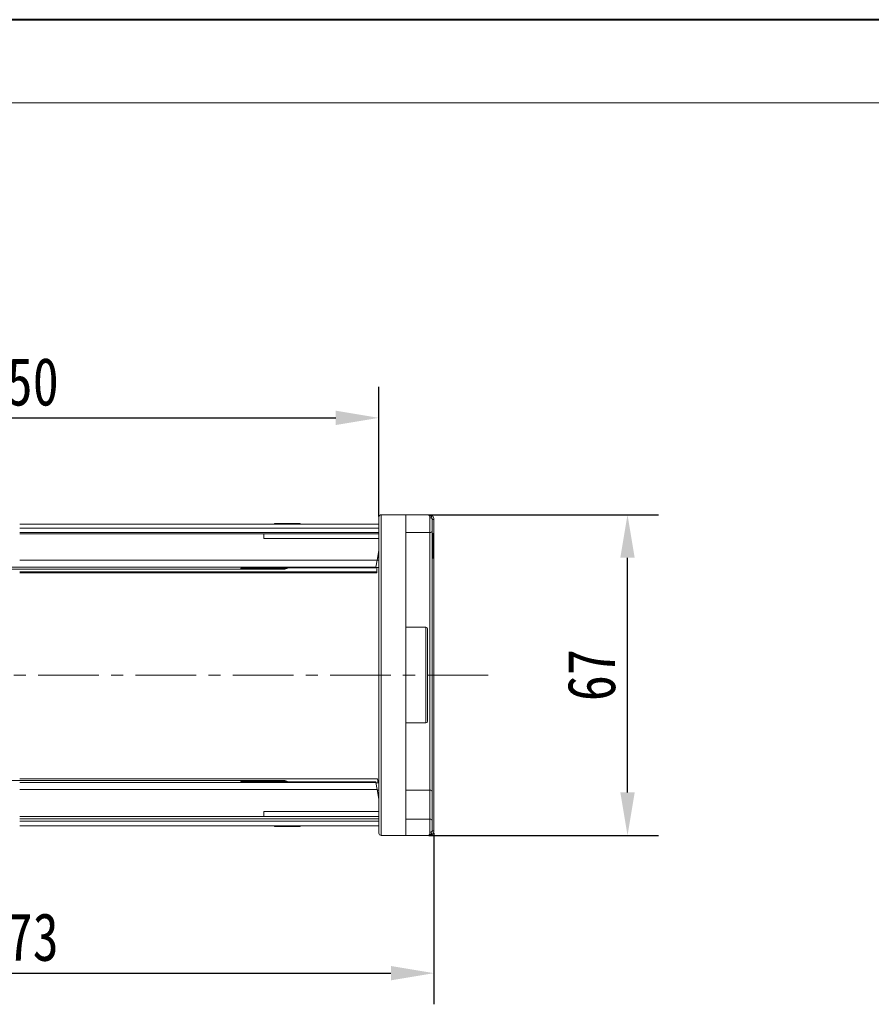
# Model space of a CAD drawing. Header units: millimetres. Extents: x 2552 to 4022, y 535 to 1568.
# Tile 15 of 47: x 3186 to 3364, y 1362 to 1568. Entities that reach past the tile are written whole.
import ezdxf

# ---------------------------------------------------------------- set-up
doc = ezdxf.new("R2010")
doc.units = ezdxf.units.MM
doc.linetypes.add('CENTERX2', pattern=[20.32, 12.7, -2.54, 2.54, -2.54])
doc.styles.get("Standard").update_dxf_attribs({"font": '仿宋_GB2312.ttf', "width": 0.8})
doc.dimstyles.new('副本 ISO-45.1', dxfattribs={"dimtxt": 10, "dimasz": 9, "dimexe": 6.5, "dimexo": 0.625, "dimgap": 2.5, "dimtad": 1, "dimdsep": 46, "dimtxsty": 'Standard', "dimcen": 2.5, "dimadec": 0, "dimazin": 0, "dimtfac": 1, "dimtmove": 0, "dimatfit": 3, "dimfxl": 0, "dimarcsym": 0})

# ---------------------------------------------------------------- blocks, each defined once
blk = doc.blocks.new('*D2229')
at = {"color": 0, "lineweight": -2}
for p, q in [((3110.95, 1463.99), (3110.95, 1491.07)), ((3260.95, 1463.99), (3260.95, 1491.07)), ((3119.95, 1484.57), (3251.95, 1484.57))]:
    blk.add_line(p, q, dxfattribs=at)
at = {"color": 0, "lineweight": 9}
for points in [[(3119.95, 1486.07), (3119.95, 1483.07), (3110.95, 1484.57)], [(3251.95, 1486.07), (3251.95, 1483.07), (3260.95, 1484.57)]]:
    blk.add_solid(points, dxfattribs=at)
at = {"layer": 'Defpoints', "color": 0, "lineweight": 9}
for p in [(3260.95, 1484.57), (3110.95, 1463.37), (3260.95, 1463.37)]:
    blk.add_point(p, dxfattribs=at)
at = {"color": 0, "lineweight": 9, "insert": (3185.95, 1492.07), "char_height": 10, "attachment_point": 5}
blk.add_mtext('150', dxfattribs=at)
blk = doc.blocks.new('*D2230')
at = {"color": 0, "lineweight": -2}
for p, q in [((3099.45, 1397.92), (3099.45, 1362.1)), ((3272.45, 1397.92), (3272.45, 1362.1)), ((3108.45, 1368.6), (3263.45, 1368.6))]:
    blk.add_line(p, q, dxfattribs=at)
at = {"color": 0, "lineweight": 9}
for points in [[(3108.45, 1370.1), (3108.45, 1367.1), (3099.45, 1368.6)], [(3263.45, 1370.1), (3263.45, 1367.1), (3272.45, 1368.6)]]:
    blk.add_solid(points, dxfattribs=at)
at = {"layer": 'Defpoints', "color": 0, "lineweight": 9}
for p in [(3099.45, 1398.55), (3272.45, 1398.55), (3272.45, 1368.6)]:
    blk.add_point(p, dxfattribs=at)
at = {"color": 0, "lineweight": 9, "insert": (3185.95, 1376.1), "char_height": 10, "attachment_point": 5}
blk.add_mtext('173', dxfattribs=at)
blk = doc.blocks.new('*D2231')
at = {"color": 0, "lineweight": -2}
for p, q in [((3271.37, 1464.35), (3319.36, 1464.35)), ((3312.86, 1406.35), (3312.86, 1455.35)), ((3271.37, 1397.35), (3319.36, 1397.35))]:
    blk.add_line(p, q, dxfattribs=at)
at = {"color": 0, "lineweight": 9}
for points in [[(3311.36, 1455.35), (3314.36, 1455.35), (3312.86, 1464.35)], [(3311.36, 1406.35), (3314.36, 1406.35), (3312.86, 1397.35)]]:
    blk.add_solid(points, dxfattribs=at)
at = {"layer": 'Defpoints', "color": 0, "lineweight": 9}
for p in [(3270.75, 1464.35), (3312.86, 1464.35), (3270.75, 1397.35)]:
    blk.add_point(p, dxfattribs=at)
at = {"color": 0, "lineweight": 9, "insert": (3305.36, 1430.85), "char_height": 10, "attachment_point": 5, "rotation": 90}
blk.add_mtext('67', dxfattribs=at)

msp = doc.modelspace()

# ---------------------------------------------------------------- linework, layer by layer
at = {"color": 7, "lineweight": 40}
msp.add_line((4012.84, 1567.722), (2552.012, 1567.722), dxfattribs=at)
at = {"color": 7, "lineweight": 13}
msp.add_line((3995.449, 1550.331), (2638.966, 1550.331), dxfattribs=at)
at = {"color": 7, "linetype": 'Continuous', "lineweight": 15}
for p, q in [((3261.451, 1397.353), (3261.451, 1464.353)), ((3266.601, 1464.353), (3261.451, 1464.353)), ((3266.601, 1397.353), (3266.601, 1464.353)), ((3271.101, 1464.353), (3266.601, 1464.353)), ((3260.951, 1462.353), (3185.951, 1462.353)), ((3239.137, 1462.503), (3239.137, 1462.353)), ((3239.154, 1462.503), (3239.137, 1462.503)), ((3239.154, 1462.353), (3239.154, 1462.503)), ((3239.154, 1462.503), (3240.395, 1462.503)), ((3240.395, 1462.353), (3240.395, 1462.503)), ((3240.395, 1462.503), (3240.984, 1462.503)), ((3240.984, 1462.503), (3240.984, 1462.353)), ((3241.106, 1462.503), (3240.984, 1462.503)), ((3241.106, 1462.353), (3241.106, 1462.503)), ((3241.106, 1462.503), (3241.769, 1462.503)), ((3241.769, 1462.353), (3241.769, 1462.503)), ((3241.769, 1462.503), (3243.62, 1462.503)), ((3243.62, 1462.353), (3243.62, 1462.503)), ((3243.62, 1462.503), (3244.27, 1462.503)), ((3244.27, 1462.503), (3244.27, 1462.353)), ((3244.428, 1462.503), (3244.27, 1462.503)), ((3244.428, 1462.353), (3244.428, 1462.503)), ((3244.428, 1462.503), (3244.477, 1462.503)), ((3244.477, 1462.353), (3244.477, 1462.503)), ((3271.601, 1460.603), (3271.601, 1463.687)), ((3272.101, 1463.353), (3272.451, 1463.354)), ((3272.101, 1463.351), (3272.451, 1463.351)), ((3272.451, 1463.354), (3272.451, 1463.351)), ((3272.451, 1463.351), (3272.451, 1398.355)), ((3185.951, 1461.553), (3260.951, 1461.553)), ((3260.951, 1460.653), (3185.951, 1460.653)), ((3260.951, 1460.353), (3185.951, 1460.353)), ((3236.951, 1459.353), (3236.951, 1460.353)), ((3266.601, 1460.603), (3271.601, 1460.603)), ((3271.601, 1460.603), (3271.601, 1406.812)), ((3272.101, 1460.417), (3272.301, 1460.417)), ((3272.101, 1460.353), (3272.301, 1460.353)), ((3272.301, 1460.353), (3272.301, 1457.117)), ((3236.951, 1459.353), (3260.951, 1459.353)), ((3260.951, 1456.853), (3260.599, 1454.853)), ((3260.951, 1456.353), (3260.863, 1456.353)), ((3272.301, 1457.117), (3272.101, 1457.117)), ((3272.101, 1457.02), (3272.301, 1457.02)), ((3272.301, 1456.956), (3272.101, 1456.956)), ((3260.599, 1454.853), (3185.951, 1454.853)), ((3260.335, 1453.36), (3260.599, 1454.853)), ((3260.951, 1454.853), (3260.599, 1454.853)), ((3260.951, 1455.353), (3260.687, 1455.353)), ((3272.101, 1455.289), (3272.301, 1455.289)), ((3111.567, 1453.36), (3185.951, 1453.36)), ((3130.751, 1452.953), (3185.951, 1452.953)), ((3185.951, 1453.36), (3260.335, 1453.36)), ((3185.951, 1452.953), (3241.151, 1452.953)), ((3260.501, 1452.422), (3185.951, 1452.422)), ((3185.951, 1452.236), (3260.501, 1452.236)), ((3232.151, 1453.134), (3232.151, 1453.147)), ((3233.751, 1453.262), (3241.719, 1453.262)), ((3233.751, 1453.262), (3233.751, 1453.259)), ((3233.751, 1453.259), (3241.719, 1453.259)), ((3233.751, 1453.258), (3233.751, 1453.049)), ((3241.151, 1453.049), (3233.751, 1453.049)), ((3241.151, 1453.049), (3241.151, 1453.259)), ((3241.151, 1452.953), (3241.151, 1453.049)), ((3241.719, 1453.262), (3241.873, 1453.271)), ((3241.719, 1453.262), (3241.795, 1453.269)), ((3241.719, 1453.259), (3241.719, 1453.262)), ((3241.935, 1453.219), (3241.866, 1453.213)), ((3241.873, 1453.271), (3241.951, 1453.31)), ((3241.873, 1453.271), (3242.03, 1453.284)), ((3241.914, 1453.273), (3241.873, 1453.271)), ((3241.907, 1453.216), (3241.962, 1453.221)), ((3241.954, 1453.275), (3241.914, 1453.273)), ((3241.951, 1453.31), (3242.156, 1453.311)), ((3241.951, 1453.31), (3260.327, 1453.31)), ((3242.03, 1453.284), (3241.951, 1453.31)), ((3241.995, 1453.24), (3242.038, 1453.229)), ((3242, 1453.278), (3242.021, 1453.283)), ((3242.012, 1453.224), (3242.073, 1453.239)), ((3242.061, 1453.295), (3242.03, 1453.284)), ((3242.097, 1453.254), (3242.137, 1453.294)), ((3242.476, 1453.259), (3242.138, 1453.254)), ((3242.138, 1453.249), (3260.316, 1453.249)), ((3242.156, 1453.306), (3260.326, 1453.306)), ((3242.75, 1453.306), (3242.476, 1453.259)), ((3260.316, 1453.249), (3260.327, 1453.31)), ((3260.326, 1453.306), (3260.327, 1453.31)), ((3260.327, 1453.31), (3260.335, 1453.36)), ((3260.334, 1453.353), (3260.951, 1453.353)), ((3260.501, 1452.422), (3260.501, 1453.353)), ((3260.501, 1452.236), (3260.501, 1452.422)), ((3270.751, 1440.853), (3266.601, 1440.853)), ((3270.751, 1420.853), (3270.751, 1440.853)), ((3266.601, 1420.853), (3270.751, 1420.853)), ((3185.951, 1408.853), (3130.751, 1408.853)), ((3260.595, 1409.153), (3185.951, 1409.153)), ((3241.151, 1408.853), (3185.951, 1408.853)), ((3232.151, 1408.66), (3232.151, 1408.673)), ((3233.751, 1408.758), (3241.151, 1408.758)), ((3233.751, 1408.758), (3233.751, 1408.555)), ((3241.695, 1408.548), (3233.751, 1408.548)), ((3233.751, 1408.545), (3233.751, 1408.548)), ((3241.695, 1408.545), (3233.751, 1408.545)), ((3241.151, 1408.758), (3241.151, 1408.853)), ((3241.151, 1408.548), (3241.151, 1408.758)), ((3241.695, 1408.545), (3241.695, 1408.548)), ((3241.862, 1408.534), (3241.695, 1408.545)), ((3241.779, 1408.539), (3241.695, 1408.545)), ((3241.976, 1408.579), (3241.854, 1408.592)), ((3241.854, 1408.592), (3241.977, 1408.579)), ((3241.951, 1408.489), (3241.862, 1408.534)), ((3242.043, 1408.516), (3241.862, 1408.534)), ((3241.862, 1408.534), (3241.967, 1408.525)), ((3241.951, 1408.489), (3242.043, 1408.516)), ((3242.087, 1408.512), (3241.976, 1408.579)), ((3242.034, 1408.517), (3242.016, 1408.522)), ((3242.043, 1408.516), (3242.016, 1408.521)), ((3242.061, 1408.566), (3242.027, 1408.576)), ((3242.164, 1408.493), (3242.112, 1408.544)), ((3260.299, 1408.551), (3242.14, 1408.551)), ((3242.14, 1408.544), (3242.552, 1408.536)), ((3242.552, 1408.536), (3242.788, 1408.492)), ((3260.31, 1408.489), (3260.299, 1408.551)), ((3260.318, 1408.447), (3185.951, 1408.447)), ((3185.951, 1406.953), (3260.581, 1406.953)), ((3260.31, 1408.489), (3241.951, 1408.489)), ((3242.157, 1408.486), (3241.951, 1408.489)), ((3260.31, 1408.492), (3242.157, 1408.492)), ((3260.31, 1408.489), (3260.31, 1408.492)), ((3260.318, 1408.447), (3260.31, 1408.489)), ((3260.581, 1406.953), (3260.318, 1408.447)), ((3260.951, 1408.353), (3260.334, 1408.353)), ((3260.951, 1404.853), (3260.581, 1406.953)), ((3260.599, 1406.853), (3260.951, 1406.853)), ((3271.601, 1406.812), (3266.601, 1406.812)), ((3271.601, 1406.812), (3271.601, 1400.768)), ((3272.101, 1406.458), (3272.101, 1400.414)), ((3260.687, 1406.353), (3260.951, 1406.353)), ((3260.863, 1405.353), (3260.951, 1405.353)), ((3260.951, 1402.353), (3236.951, 1402.353)), ((3236.951, 1402.353), (3236.951, 1401.353)), ((3185.951, 1401.353), (3260.951, 1401.353)), ((3260.951, 1400.853), (3185.951, 1400.853)), ((3260.951, 1400.353), (3185.951, 1400.353)), ((3271.601, 1400.768), (3266.601, 1400.768)), ((3271.601, 1398.02), (3271.601, 1400.768)), ((3185.951, 1399.353), (3260.951, 1399.353)), ((3239.137, 1399.353), (3239.137, 1399.203)), ((3239.137, 1399.203), (3239.154, 1399.203)), ((3239.154, 1399.203), (3239.154, 1399.353)), ((3240.395, 1399.203), (3239.154, 1399.203)), ((3240.395, 1399.353), (3240.395, 1399.203)), ((3240.984, 1399.203), (3240.395, 1399.203)), ((3240.984, 1399.353), (3240.984, 1399.203)), ((3240.984, 1399.203), (3241.106, 1399.203)), ((3241.106, 1399.203), (3241.106, 1399.353)), ((3241.769, 1399.203), (3241.106, 1399.203)), ((3241.769, 1399.353), (3241.769, 1399.203)), ((3243.62, 1399.203), (3241.769, 1399.203)), ((3243.62, 1399.353), (3243.62, 1399.203)), ((3244.27, 1399.203), (3243.62, 1399.203)), ((3244.27, 1399.353), (3244.27, 1399.203)), ((3244.27, 1399.203), (3244.428, 1399.203)), ((3244.428, 1399.203), (3244.428, 1399.353)), ((3244.477, 1399.203), (3244.428, 1399.203)), ((3244.477, 1399.353), (3244.477, 1399.203)), ((3272.451, 1398.355), (3272.101, 1398.355)), ((3272.451, 1398.352), (3272.101, 1398.353)), ((3272.451, 1398.355), (3272.451, 1398.352)), ((3261.451, 1397.353), (3266.601, 1397.353)), ((3266.601, 1397.353), (3271.101, 1397.353))]:
    msp.add_line(p, q, dxfattribs=at)
at = {"color": 1, "linetype": 'CENTERX2', "lineweight": 13}
msp.add_line((3088.181, 1430.853), (3283.929, 1430.853), dxfattribs=at)
at = {"color": 7, "linetype": 'Continuous', "lineweight": 15, "flags": 128}
for points in [[(3232.151, 1453.147), (3232.307, 1453.162), (3232.447, 1453.203)], [(3232.151, 1408.66), (3232.307, 1408.645), (3232.447, 1408.604)]]:
    msp.add_lwpolyline(points, dxfattribs=at)
at = {"color": 7, "linetype": 'Continuous', "lineweight": 15}
for centre, radius, start, end in [((3261.451, 1463.853), 0.5, 90, 180), ((3271.422, 1464.197), 0.158, 13.23924, 79.39507), ((3271.671, 1463.249), 0.443, 13.60053, 99.01929), ((3271.631, 1461.074), 0.472, 266.44057, 355.93128), ((3232.151, 1453.935), 0.801, 269.99756, 294.57514), ((3241.151, 1453.753), 0.8, 270, 322.06818), ((3241.151, 1453.849), 0.8, 269.99554, 312.48525), ((3242.318, 1452.093), 1.225, 95.04384, 103.59162), ((3242.337, 1452.045), 1.221, 97.13884, 104.19823), ((3242.339, 1452.023), 1.243, 83.66436, 97.09938), ((3270.751, 1440.503), 0.35, 0, 90), ((3270.751, 1421.203), 0.35, 270, 0), ((3232.151, 1407.872), 0.801, 65.42539, 90.00244), ((3241.151, 1408.053), 0.8, 37.79327, 90), ((3241.151, 1407.957), 0.8, 47.51475, 90.00446), ((3241.695, 1407.748), 0.8, 86.21802, 90), ((3242.363, 1409.697), 1.223, 254.8302, 261.49924), ((3242.381, 1409.743), 1.219, 254.21458, 261.56952), ((3242.385, 1409.777), 1.253, 261.6432, 277.68141), ((3271.664, 1406.37), 0.446, 11.42175, 98.04947), ((3271.664, 1400.326), 0.446, 11.42175, 98.04947), ((3271.671, 1398.458), 0.443, 260.98068, 346.39946), ((3261.451, 1397.853), 0.5, 180, 270), ((3271.422, 1397.509), 0.158, 280.60493, 346.76076)]:
    msp.add_arc(centre, radius, start, end, dxfattribs=at)
msp.add_ellipse((3260.595, 1405.553), major_axis=(0, 3.6), ratio=0.0937783, start_param=5.6035742, end_param=6.2831853, dxfattribs=at)
for points, knots in [([(3271.601, 1463.687), (3271.591, 1463.78), (3271.57, 1463.987), (3271.398, 1464.275), (3271.218, 1464.323), (3271.101, 1464.353)], [0, 0, 0, 0, 0.2270634, 0.5015869, 1, 1, 1, 1]), ([(3271.101, 1464.353), (3271.224, 1464.34), (3271.469, 1464.314), (3271.799, 1464.103), (3272.049, 1463.777), (3272.084, 1463.489), (3272.101, 1463.353)], [0, 0, 0, 0, 0.2511309, 0.5018046, 0.7656407, 1, 1, 1, 1]), ([(3271.451, 1464.353), (3271.508, 1464.35), (3271.631, 1464.343), (3271.817, 1464.29), (3271.999, 1464.197), (3272.182, 1464.05), (3272.328, 1463.855), (3272.431, 1463.61), (3272.444, 1463.445), (3272.451, 1463.354)], [0, 0, 0, 0, 0.1117977, 0.2443303, 0.368648, 0.5004012, 0.6872226, 0.8279677, 1, 1, 1, 1]), ([(3260.951, 1463.853), (3260.951, 1463.827), (3260.951, 1463.774), (3260.951, 1463.336), (3260.951, 1462.62), (3260.951, 1461.57), (3260.951, 1460.205), (3260.951, 1458.509), (3260.951, 1456.514), (3260.951, 1454.229), (3260.951, 1451.698), (3260.951, 1449.261), (3260.951, 1447.024), (3260.951, 1445.049), (3260.951, 1442.712), (3260.951, 1439.987), (3260.951, 1436.927), (3260.951, 1433.873), (3260.951, 1431.86), (3260.951, 1430.853)], [0, 0, 0, 0, 0.0582439, 0.1164929, 0.1782314, 0.2399799, 0.3042918, 0.3686138, 0.4342941, 0.4999848, 0.565665, 0.6313557, 0.6742719, 0.7170948, 0.76002, 0.8217585, 0.883507, 0.9417509, 1, 1, 1, 1]), ([(3272.101, 1461.041), (3272.101, 1461.113), (3272.101, 1461.26), (3272.101, 1461.583), (3272.101, 1461.956), (3272.101, 1462.223), (3272.101, 1462.353)], [0, 0, 0, 0, 0.2455128, 0.5, 0.7544872, 1, 1, 1, 1]), ([(3272.101, 1461.041), (3272.101, 1460.6), (3272.101, 1459.72), (3272.101, 1458.186), (3272.101, 1456.205), (3272.101, 1453.657), (3272.101, 1450.812), (3272.101, 1448.145), (3272.101, 1445.757), (3272.101, 1442.903), (3272.101, 1439.546), (3272.101, 1436.107), (3272.101, 1433.06), (3272.101, 1430.435), (3272.101, 1427.345), (3272.101, 1423.804), (3272.101, 1420.323), (3272.101, 1417.372), (3272.101, 1414.93), (3272.101, 1412.233), (3272.101, 1409.333), (3272.101, 1407.416), (3272.101, 1406.458)], [0, 0, 0, 0, 0.0411465, 0.0821753, 0.1233254, 0.1864437, 0.2499984, 0.2923727, 0.3346213, 0.3767118, 0.4383518, 0.5, 0.5411446, 0.5821734, 0.6233254, 0.6864437, 0.7499984, 0.7923727, 0.8346213, 0.8767118, 0.9383539, 1, 1, 1, 1]), ([(3272.301, 1460.386), (3272.301, 1460.391), (3272.301, 1460.404), (3272.301, 1460.415), (3272.301, 1460.417), (3272.301, 1460.417)], [0, 0, 0, 0, 0.2339239, 0.616331, 1, 1, 1, 1]), ([(3272.301, 1455.289), (3272.301, 1455.295), (3272.301, 1455.308), (3272.301, 1455.469), (3272.301, 1455.795), (3272.301, 1456.302), (3272.301, 1456.699), (3272.301, 1456.956)], [0, 0, 0, 0, 0.1552919, 0.3531453, 0.543243, 0.704067, 1, 1, 1, 1]), ([(3232.151, 1453.147), (3232.175, 1453.16), (3232.223, 1453.188), (3232.59, 1453.227), (3233.118, 1453.256), (3233.54, 1453.26), (3233.751, 1453.262)], [0, 0, 0, 0, 0.2500441, 0.4998551, 0.7494994, 1, 1, 1, 1]), ([(3233.751, 1453.049), (3233.541, 1453.05), (3233.119, 1453.052), (3232.591, 1453.07), (3232.223, 1453.097), (3232.175, 1453.122), (3232.151, 1453.134)], [0, 0, 0, 0, 0.2499519, 0.4997037, 0.7493939, 1, 1, 1, 1]), ([(3241.932, 1453.271), (3241.893, 1453.245), (3241.845, 1453.213), (3241.793, 1453.211), (3241.783, 1453.21)], [0, 0, 0, 0, 0.8096669, 1, 1, 1, 1]), ([(3241.785, 1453.207), (3241.808, 1453.208), (3241.857, 1453.21), (3241.909, 1453.213), (3241.937, 1453.215)], [0, 0, 0, 0, 0.4557566, 1, 1, 1, 1]), ([(3241.797, 1453.264), (3241.818, 1453.265), (3241.866, 1453.268), (3241.915, 1453.27), (3241.942, 1453.272)], [0, 0, 0, 0, 0.4557456, 1, 1, 1, 1]), ([(3241.954, 1453.275), (3241.969, 1453.276), (3241.994, 1453.276), (3242.019, 1453.281), (3242.03, 1453.284)], [0, 0, 0, 0, 0.5601405, 1, 1, 1, 1]), ([(3241.962, 1453.221), (3242.014, 1453.238), (3242.073, 1453.258), (3242.116, 1453.324), (3242.122, 1453.332)], [0, 0, 0, 0, 0.8675236, 1, 1, 1, 1]), ([(3242.038, 1453.229), (3242.024, 1453.226), (3241.999, 1453.221), (3241.974, 1453.221), (3241.962, 1453.221)], [0, 0, 0, 0, 0.5598925, 1, 1, 1, 1]), ([(3242.038, 1453.229), (3242.059, 1453.232), (3242.08, 1453.236), (3242.097, 1453.253), (3242.097, 1453.254)], [0, 0, 0, 0, 0.9873557, 1, 1, 1, 1]), ([(3242.077, 1453.248), (3242.106, 1453.252), (3242.147, 1453.258), (3242.181, 1453.258), (3242.184, 1453.257), (3242.186, 1453.257)], [0, 0, 0, 0, 0.5423739, 0.783876, 1, 1, 1, 1]), ([(3271.101, 1430.853), (3271.101, 1431.442), (3271.101, 1432.654), (3271.101, 1434.14), (3271.101, 1435.3), (3271.101, 1436.435), (3271.101, 1437.725), (3271.101, 1438.98), (3271.101, 1439.871), (3271.101, 1440.408), (3271.101, 1440.472), (3271.101, 1440.503)], [0, 0, 0, 0, 0.1164968, 0.2399717, 0.3043758, 0.3687451, 0.5000826, 0.6314201, 0.7600283, 0.8835032, 1, 1, 1, 1]), ([(3260.951, 1430.853), (3260.951, 1429.847), (3260.951, 1427.834), (3260.951, 1424.781), (3260.951, 1421.72), (3260.951, 1418.645), (3260.951, 1415.647), (3260.951, 1412.745), (3260.951, 1410.009), (3260.951, 1407.478), (3260.951, 1405.193), (3260.951, 1403.416), (3260.951, 1402.058), (3260.951, 1401.035), (3260.951, 1400.018), (3260.951, 1399.087), (3260.951, 1398.371), (3260.951, 1397.933), (3260.951, 1397.88), (3260.951, 1397.853)], [0, 0, 0, 0, 0.0582439, 0.1164929, 0.1782314, 0.2399799, 0.3042918, 0.3686138, 0.4342941, 0.4999848, 0.565665, 0.6313557, 0.6742719, 0.7170948, 0.76002, 0.8217585, 0.883507, 0.9417509, 1, 1, 1, 1]), ([(3271.101, 1421.203), (3271.101, 1421.235), (3271.101, 1421.299), (3271.101, 1421.744), (3271.101, 1422.27), (3271.101, 1422.933), (3271.101, 1423.981), (3271.101, 1425.524), (3271.101, 1427.254), (3271.101, 1429.052), (3271.101, 1430.265), (3271.101, 1430.853)], [0, 0, 0, 0, 0.1164968, 0.2399717, 0.3043758, 0.3687451, 0.5000826, 0.6314201, 0.7600283, 0.8835032, 1, 1, 1, 1]), ([(3232.151, 1408.673), (3232.175, 1408.685), (3232.223, 1408.71), (3232.59, 1408.737), (3233.119, 1408.754), (3233.54, 1408.757), (3233.751, 1408.758)], [0, 0, 0, 0, 0.2500418, 0.4998445, 0.7494904, 1, 1, 1, 1]), ([(3233.751, 1408.545), (3233.541, 1408.547), (3233.119, 1408.551), (3232.591, 1408.58), (3232.223, 1408.619), (3232.175, 1408.647), (3232.151, 1408.66)], [0, 0, 0, 0, 0.2499455, 0.4996984, 0.7493933, 1, 1, 1, 1]), ([(3241.768, 1408.596), (3241.778, 1408.595), (3241.833, 1408.593), (3241.883, 1408.56), (3241.924, 1408.533)], [0, 0, 0, 0, 0.1960452, 1, 1, 1, 1]), ([(3241.93, 1408.59), (3241.906, 1408.592), (3241.851, 1408.595), (3241.798, 1408.598), (3241.769, 1408.6)], [0, 0, 0, 0, 0.44920179, 1, 1, 1, 1]), ([(3241.937, 1408.533), (3241.913, 1408.534), (3241.859, 1408.537), (3241.808, 1408.54), (3241.78, 1408.542)], [0, 0, 0, 0, 0.44917073, 1, 1, 1, 1]), ([(3242.027, 1408.576), (3242.003, 1408.58), (3241.969, 1408.586), (3241.927, 1408.591), (3241.91, 1408.593), (3241.901, 1408.593)], [0, 0, 0, 0, 0.5370995, 0.7738056, 1, 1, 1, 1]), ([(3242.016, 1408.522), (3241.996, 1408.525), (3241.967, 1408.529), (3241.931, 1408.534), (3241.916, 1408.535), (3241.909, 1408.535)], [0, 0, 0, 0, 0.5422348, 0.7777683, 1, 1, 1, 1]), ([(3242.016, 1408.521), (3242.011, 1408.522), (3241.995, 1408.525), (3241.978, 1408.525), (3241.967, 1408.525)], [0, 0, 0, 0, 0.3174597, 1, 1, 1, 1]), ([(3241.976, 1408.579), (3241.99, 1408.579), (3242.015, 1408.579), (3242.039, 1408.573), (3242.05, 1408.571)], [0, 0, 0, 0, 0.5602596, 1, 1, 1, 1]), ([(3242.043, 1408.516), (3242.043, 1408.516), (3242.044, 1408.516), (3242.047, 1408.516), (3242.058, 1408.513), (3242.076, 1408.509), (3242.09, 1408.496), (3242.097, 1408.489)], [0, 0, 0, 0, 0.005387, 0.0458367, 0.1563568, 0.5705285, 1, 1, 1, 1]), ([(3242.112, 1408.544), (3242.111, 1408.544), (3242.094, 1408.561), (3242.072, 1408.566), (3242.05, 1408.571)], [0, 0, 0, 0, 0.0009597, 1, 1, 1, 1]), ([(3242.205, 1408.538), (3242.195, 1408.537), (3242.172, 1408.537), (3242.117, 1408.546), (3242.087, 1408.551)], [0, 0, 0, 0, 0.4636057, 1, 1, 1, 1]), ([(3242.235, 1408.542), (3242.236, 1408.541), (3242.238, 1408.538), (3242.219, 1408.538), (3242.205, 1408.538)], [0, 0, 0, 0, 0.2848182, 1, 1, 1, 1]), ([(3272.101, 1398.353), (3272.084, 1398.218), (3272.049, 1397.93), (3271.799, 1397.604), (3271.469, 1397.392), (3271.224, 1397.366), (3271.101, 1397.353)], [0, 0, 0, 0, 0.2343588, 0.4982155, 0.7484812, 1, 1, 1, 1]), ([(3272.451, 1398.352), (3272.444, 1398.262), (3272.431, 1398.097), (3272.328, 1397.853), (3272.182, 1397.657), (3271.999, 1397.51), (3271.816, 1397.417), (3271.629, 1397.363), (3271.507, 1397.357), (3271.451, 1397.354)], [0, 0, 0, 0, 0.1718456, 0.312445, 0.4991009, 0.6298393, 0.7575038, 0.8890244, 1, 1, 1, 1]), ([(3271.101, 1397.353), (3271.218, 1397.384), (3271.398, 1397.432), (3271.57, 1397.719), (3271.591, 1397.926), (3271.601, 1398.02)], [0, 0, 0, 0, 0.49841293, 0.77292805, 1, 1, 1, 1])]:
    msp.add_open_spline(points, degree=3, knots=knots, dxfattribs=at)
for points in [[(3272.101, 1463.353), (3272.101, 1463.204), (3272.101, 1462.906), (3272.101, 1462.538), (3272.101, 1462.353)], [(3272.101, 1400.414), (3272.101, 1400.259), (3272.101, 1399.949), (3272.101, 1399.552), (3272.101, 1399.353)], [(3272.101, 1399.353), (3272.101, 1399.169), (3272.101, 1398.801), (3272.101, 1398.502), (3272.101, 1398.353)]]:
    msp.add_open_spline(points, degree=3, dxfattribs=at)

# ---------------------------------------------------------------- dimensions: what is measured, and where the dimension line sits
at = {"color": 5, "lineweight": 9}
for base, p1, p2, picture, middle in [((3260.951, 1484.573), (3110.951, 1463.368), (3260.951, 1463.368), '*D2229', (3185.951, 1492.073)), ((3272.451, 1368.6), (3099.451, 1398.546), (3272.451, 1398.546), '*D2230', (3185.951, 1376.1))]:
    dim = msp.add_linear_dim(base=base, p1=p1, p2=p2, dimstyle='副本 ISO-45.1', dxfattribs=at)
    dim.commit()
    dim.dimension.update_dxf_attribs({"geometry": picture, "text_midpoint": middle})
dim = msp.add_linear_dim(base=(3312.861, 1464.353), p1=(3270.745, 1397.353), p2=(3270.745, 1464.353), angle=90, dimstyle='副本 ISO-45.1', dxfattribs=at)
dim.commit()
dim.dimension.update_dxf_attribs({"geometry": '*D2231', "text_midpoint": (3305.361, 1430.853)})

doc.saveas('drawing.dxf')
